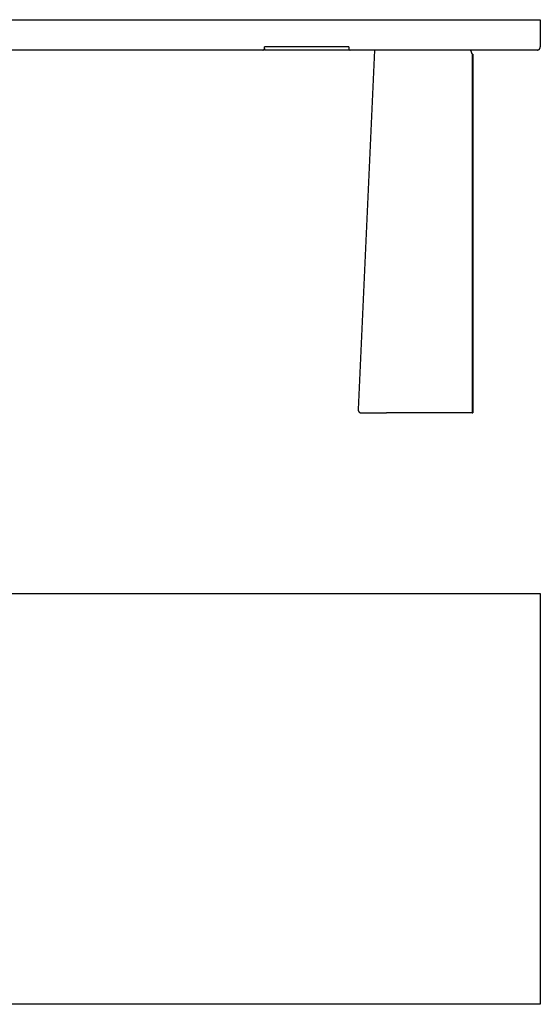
# Model space of a CAD drawing. Header units: millimetres. Extents: x 5000 to 9087, y 0 to 1808.
# Tile 2 of 4: x 7043 to 8000, y 0 to 1808. Entities that reach past the tile are written whole.
import ezdxf

# ---------------------------------------------------------------- set-up
doc = ezdxf.new("R2010")
doc.units = ezdxf.units.MM
doc.layers.add('Make2D$Sichtbar$Kurven', color=18, linetype='Continuous', true_color=0x000000)

msp = doc.modelspace()

# ---------------------------------------------------------------- linework, layer by layer
at = {"layer": 'Make2D$Sichtbar$Kurven', "color": 18, "lineweight": -3, "true_color": 0x000000}
for p, q in [((5000, 1807.8), (8000, 1807.8)), ((8000, 1807.8), (8000, 1758)), ((7492.8, 1753.6), (7492.9, 1753.7)), ((7492.9, 1753.8), (7493, 1753.9)), ((7492.9, 1753.7), (7492.9, 1753.8)), ((7492.9, 1753.7), (7492.9, 1753.7)), ((7493, 1754), (7493.1, 1754.1)), ((7493, 1753.9), (7493, 1754)), ((7493.1, 1754.4), (7493.2, 1754.5)), ((7493.1, 1754.3), (7493.1, 1754.4)), ((7493.1, 1754.2), (7493.1, 1754.3)), ((7493.1, 1754.1), (7493.1, 1754.2)), ((7647.9, 1758), (7493.2, 1758)), ((7493.2, 1755), (7493.2, 1758)), ((7493.2, 1754.9), (7493.2, 1755)), ((7493.2, 1755), (7493.2, 1752)), ((7493.2, 1754.8), (7493.2, 1754.9)), ((7493.2, 1754.7), (7493.2, 1754.8)), ((7493.2, 1754.6), (7493.2, 1754.7)), ((7493.2, 1754.5), (7493.2, 1754.6)), ((7647.9, 1758), (7647.9, 1755)), ((7647.9, 1755), (7647.9, 1754.9)), ((7647.9, 1755), (7647.9, 1752)), ((7647.9, 1754.9), (7647.9, 1754.8)), ((7647.9, 1754.8), (7648, 1754.7)), ((7648, 1754.7), (7648, 1754.6)), ((7648, 1754.6), (7648, 1754.5)), ((7648, 1754.5), (7648, 1754.4)), ((7648, 1754.4), (7648, 1754.3)), ((7648, 1754.3), (7648.1, 1754.2)), ((7648.1, 1754.2), (7648.1, 1754.1)), ((7648.1, 1754.1), (7648.1, 1754)), ((7648.1, 1754), (7648.1, 1753.9)), ((7648.1, 1753.9), (7648.2, 1753.8)), ((7648.2, 1753.8), (7648.2, 1753.7)), ((7648.2, 1753.7), (7648.3, 1753.7)), ((7648.3, 1753.7), (7648.3, 1753.6)), ((7997.9, 1753.5), (7998.1, 1753.6)), ((7998.1, 1753.6), (7998.2, 1753.8)), ((7998.2, 1753.8), (7998.4, 1753.9)), ((7998.4, 1753.9), (7998.5, 1754.1)), ((7998.5, 1754.1), (7998.7, 1754.2)), ((7998.7, 1754.2), (7998.8, 1754.4)), ((7998.8, 1754.4), (7998.9, 1754.6)), ((7998.9, 1754.6), (7999, 1754.7)), ((7999, 1754.7), (7999.1, 1754.9)), ((7999.1, 1754.9), (7999.2, 1755.1)), ((7999.2, 1755.1), (7999.3, 1755.3)), ((7999.3, 1755.3), (7999.4, 1755.5)), ((7999.4, 1755.5), (7999.5, 1755.6)), ((7999.5, 1755.6), (7999.6, 1755.8)), ((7999.6, 1755.8), (7999.7, 1756)), ((7999.7, 1756.2), (7999.8, 1756.4)), ((7999.7, 1756), (7999.7, 1756.2)), ((7999.8, 1756.6), (7999.9, 1756.8)), ((7999.8, 1756.4), (7999.8, 1756.6)), ((7999.9, 1757.2), (8000, 1757.4)), ((7999.9, 1757), (7999.9, 1757.2)), ((7999.9, 1756.8), (7999.9, 1757)), ((8000, 1757.8), (8000, 1758)), ((8000, 1757.6), (8000, 1757.8)), ((8000, 1757.4), (8000, 1757.6)), ((7490.2, 1752), (5509.8, 1752)), ((7490.2, 1752), (7490.3, 1752)), ((7490.3, 1752), (7490.4, 1752)), ((7490.4, 1752), (7490.5, 1752)), ((7490.5, 1752), (7490.6, 1752.1)), ((7490.6, 1752.1), (7490.7, 1752.1)), ((7490.7, 1752.1), (7490.8, 1752.1)), ((7490.8, 1752.1), (7490.9, 1752.1)), ((7490.9, 1752.1), (7491, 1752.1)), ((7491, 1752.1), (7491.1, 1752.2)), ((7491.1, 1752.2), (7491.2, 1752.2)), ((7491.2, 1752.2), (7491.3, 1752.2)), ((7491.3, 1752.2), (7491.4, 1752.3)), ((7491.4, 1752.3), (7491.5, 1752.3)), ((7491.5, 1752.3), (7491.6, 1752.4)), ((7491.6, 1752.4), (7491.7, 1752.4)), ((7491.7, 1752.4), (7491.8, 1752.5)), ((7491.8, 1752.5), (7491.9, 1752.6)), ((7491.8, 1752.5), (7491.8, 1752.5)), ((7491.9, 1752.6), (7492, 1752.6)), ((7492, 1752.6), (7492.1, 1752.7)), ((7492.1, 1752.7), (7492.2, 1752.8)), ((7492.2, 1752.8), (7492.3, 1752.9)), ((7492.2, 1752.8), (7492.2, 1752.8)), ((7492.3, 1752.9), (7492.4, 1753)), ((7492.4, 1753), (7492.5, 1753.1)), ((7492.5, 1753.1), (7492.6, 1753.2)), ((7492.5, 1753.1), (7492.5, 1753.1)), ((7492.6, 1753.3), (7492.7, 1753.4)), ((7492.6, 1753.2), (7492.6, 1753.3)), ((7492.7, 1753.4), (7492.8, 1753.5)), ((7492.8, 1753.5), (7492.8, 1753.6)), ((7647.9, 1752), (7493.2, 1752)), ((7648.3, 1753.6), (7648.4, 1753.5)), ((7648.4, 1753.5), (7648.4, 1753.4)), ((7648.4, 1753.4), (7648.5, 1753.3)), ((7648.5, 1753.3), (7648.5, 1753.2)), ((7648.5, 1753.2), (7648.6, 1753.1)), ((7648.6, 1753.1), (7648.7, 1753.1)), ((7648.7, 1753.1), (7648.7, 1753)), ((7648.7, 1753), (7648.8, 1752.9)), ((7648.8, 1752.9), (7648.9, 1752.8)), ((7648.9, 1752.8), (7649, 1752.8)), ((7649, 1752.8), (7649, 1752.7)), ((7649, 1752.7), (7649.1, 1752.6)), ((7649.1, 1752.6), (7649.2, 1752.6)), ((7649.2, 1752.6), (7649.3, 1752.5)), ((7649.3, 1752.5), (7649.4, 1752.5)), ((7649.4, 1752.5), (7649.5, 1752.4)), ((7649.5, 1752.4), (7649.6, 1752.4)), ((7649.6, 1752.4), (7649.7, 1752.3)), ((7649.7, 1752.3), (7649.7, 1752.3)), ((7649.7, 1752.3), (7649.8, 1752.2)), ((7649.8, 1752.2), (7649.9, 1752.2)), ((7649.9, 1752.2), (7650, 1752.2)), ((7650, 1752.2), (7650.1, 1752.1)), ((7650.1, 1752.1), (7650.2, 1752.1)), ((7650.2, 1752.1), (7650.3, 1752.1)), ((7650.3, 1752.1), (7650.4, 1752.1)), ((7650.4, 1752.1), (7650.5, 1752.1)), ((7650.5, 1752.1), (7650.6, 1752)), ((7650.6, 1752), (7650.7, 1752)), ((7650.7, 1752), (7650.8, 1752)), ((7650.8, 1752), (7650.9, 1752)), ((7994, 1752), (7650.9, 1752)), ((7695.5, 1752), (7665.5, 1091.9)), ((7871.7, 1751.8), (7871.6, 1752)), ((7871.9, 1751.5), (7871.7, 1751.8)), ((7872.1, 1751.3), (7871.9, 1751.5)), ((7872.3, 1751), (7872.1, 1751.3)), ((7872.4, 1750.7), (7872.3, 1751)), ((7872.6, 1750.5), (7872.4, 1750.7)), ((7872.7, 1750.2), (7872.6, 1750.5)), ((7872.8, 1749.9), (7872.7, 1750.2)), ((7873, 1749.6), (7872.8, 1749.9)), ((7873.1, 1749.3), (7873, 1749.6)), ((7873.4, 1748.7), (7873.1, 1749.3)), ((7873.6, 1748.1), (7873.4, 1748.7)), ((7874.2, 1746.3), (7873.6, 1748.1)), ((7874.3, 1746), (7874.2, 1746.3)), ((7874.4, 1745.9), (7874.3, 1746)), ((7874.4, 1745.7), (7874.4, 1745.9)), ((7874.5, 1745.6), (7874.4, 1745.7)), ((7874.6, 1745.5), (7874.5, 1745.6)), ((7874.5, 1745.6), (7874.5, 1745.6)), ((7874.6, 1745.4), (7874.6, 1745.5)), ((7874.6, 1745.3), (7874.6, 1745.4)), ((7874.6, 1745.4), (7874.6, 1745.4)), ((7874.7, 1745.3), (7874.6, 1745.3)), ((7874.7, 1745.3), (7874.7, 1085.8)), ((7876, 1744.5), (7874.7, 1745.3)), ((7876, 1744.5), (7876, 1085.8)), ((7994, 1752), (7994.2, 1752)), ((7994.2, 1752), (7994.4, 1752)), ((7994.4, 1752), (7994.6, 1752.1)), ((7994.6, 1752.1), (7994.8, 1752.1)), ((7994.8, 1752.1), (7995, 1752.1)), ((7995, 1752.1), (7995.2, 1752.2)), ((7995.2, 1752.2), (7995.4, 1752.2)), ((7995.4, 1752.2), (7995.6, 1752.3)), ((7995.6, 1752.3), (7995.8, 1752.3)), ((7995.8, 1752.3), (7996, 1752.4)), ((7996, 1752.4), (7996.2, 1752.4)), ((7996.2, 1752.4), (7996.4, 1752.5)), ((7996.4, 1752.5), (7996.6, 1752.6)), ((7996.6, 1752.6), (7996.8, 1752.7)), ((7996.8, 1752.7), (7996.9, 1752.8)), ((7996.9, 1752.8), (7997.1, 1752.9)), ((7997.1, 1752.9), (7997.3, 1753)), ((7997.3, 1753), (7997.5, 1753.1)), ((7997.5, 1753.1), (7997.6, 1753.3)), ((7997.6, 1753.3), (7997.8, 1753.4)), ((7997.8, 1753.4), (7997.9, 1753.5)), ((7665.5, 1091.9), (7665.5, 1091.7)), ((7665.5, 1091.7), (7665.5, 1091.5)), ((7665.5, 1091.5), (7665.5, 1091.3)), ((7665.5, 1091.3), (7665.5, 1091.2)), ((7665.5, 1091.2), (7665.5, 1091)), ((7665.5, 1091), (7665.5, 1090.8)), ((7665.5, 1090.8), (7665.5, 1090.6)), ((7665.5, 1090.6), (7665.6, 1090.4)), ((7665.6, 1090.4), (7665.6, 1090.2)), ((7665.6, 1090.2), (7665.6, 1090)), ((7665.6, 1090), (7665.7, 1089.8)), ((7665.7, 1089.8), (7665.7, 1089.6)), ((7665.7, 1089.6), (7665.8, 1089.5)), ((7665.8, 1089.5), (7665.9, 1089.3)), ((7665.9, 1089.3), (7666, 1089.1)), ((7666, 1089.1), (7666, 1088.9)), ((7666, 1088.9), (7666.1, 1088.8)), ((7666.1, 1088.8), (7666.2, 1088.6)), ((7666.2, 1088.6), (7666.3, 1088.4)), ((7666.3, 1088.4), (7666.4, 1088.3)), ((7666.4, 1088.3), (7666.5, 1088.1)), ((7666.5, 1088.1), (7666.7, 1088)), ((7666.7, 1088), (7666.8, 1087.8)), ((7666.8, 1087.8), (7666.9, 1087.7)), ((7666.9, 1087.7), (7667, 1087.5)), ((7667, 1087.5), (7667.2, 1087.4)), ((7667.2, 1087.4), (7667.3, 1087.3)), ((7667.3, 1087.3), (7667.5, 1087.1)), ((7667.5, 1087.1), (7667.6, 1087)), ((7667.6, 1087), (7667.8, 1086.9)), ((7667.8, 1086.9), (7667.9, 1086.8)), ((7667.9, 1086.8), (7668.1, 1086.7)), ((7668.1, 1086.7), (7668.2, 1086.6)), ((7668.2, 1086.6), (7668.4, 1086.5)), ((7668.4, 1086.5), (7668.6, 1086.4)), ((7668.6, 1086.4), (7668.8, 1086.3)), ((7668.8, 1086.3), (7668.9, 1086.2)), ((7668.9, 1086.2), (7669.1, 1086.2)), ((7669.1, 1086.2), (7669.3, 1086.1)), ((7669.3, 1086.1), (7669.5, 1086.1)), ((7669.5, 1086.1), (7669.7, 1086)), ((7669.7, 1086), (7669.8, 1086)), ((7669.8, 1086), (7670, 1085.9)), ((7670, 1085.9), (7670.2, 1085.9)), ((7670.2, 1085.9), (7670.4, 1085.9)), ((7670.4, 1085.9), (7670.6, 1085.9)), ((7670.6, 1085.9), (7670.8, 1085.8)), ((7670.8, 1085.8), (7706.1, 1085.8)), ((7706.1, 1085.8), (7717.3, 1085.8)), ((7874.7, 1085.8), (7717.3, 1085.8)), ((7874.7, 1085.8), (7876, 1085.8)), ((5000, 754), (8000, 754)), ((8000, 754), (8000, 0)), ((8000, 0), (5000, 0))]:
    msp.add_line(p, q, dxfattribs=at)

doc.saveas('drawing.dxf')
